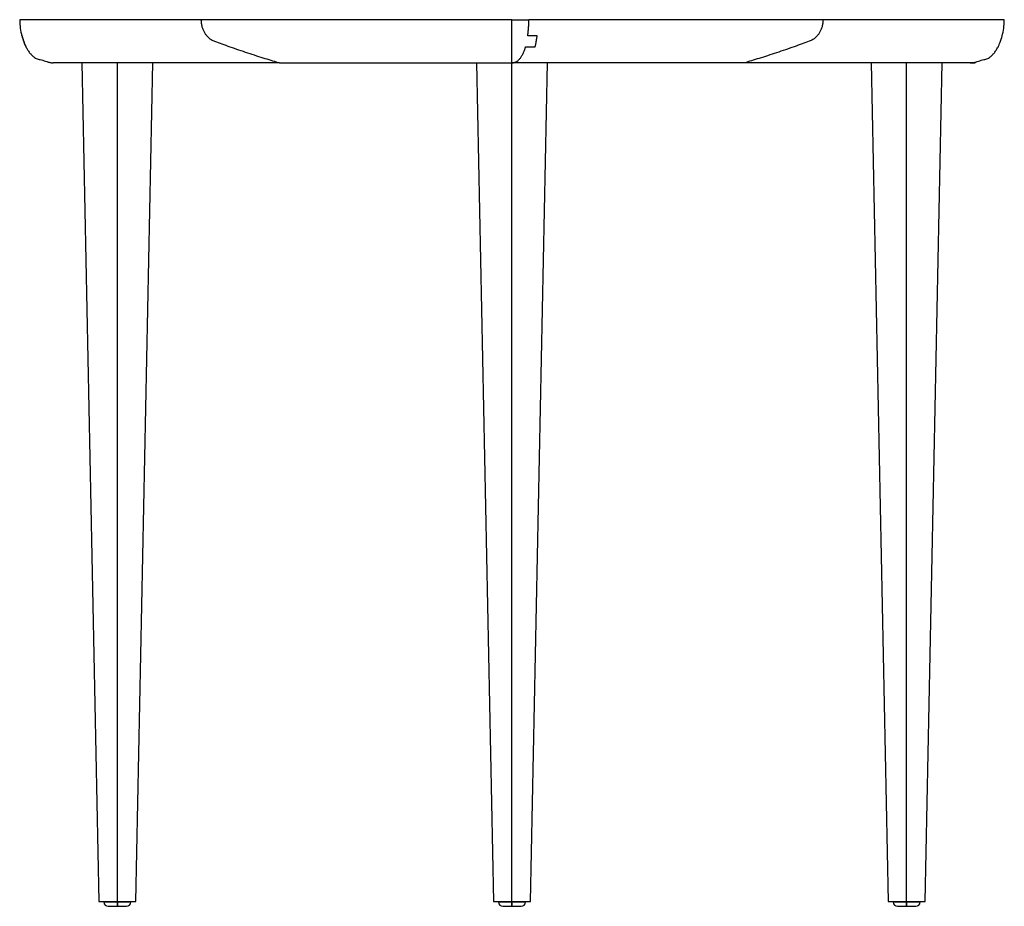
# Model space of a CAD drawing. Header units: millimetres. Extents: x -172 to 284, y 34 to 444.
import ezdxf

# ---------------------------------------------------------------- set-up
doc = ezdxf.new("R2010")
doc.units = ezdxf.units.MM

msp = doc.modelspace()

# ---------------------------------------------------------------- linework, layer by layer
at = {"color": 7, "linetype": 'Continuous', "lineweight": 25}
for p, q in [((-170.42, 436.57), (-170.56, 436.57)), ((-168.68, 431.57), (-168.64, 431.57)), ((-142.76, 424.07), (-134.86, 36.07)), ((-126.36, 36.07), (-126.36, 424.07)), ((-117.86, 36.07), (-109.96, 424.07)), ((39.79, 424.07), (47.69, 36.07)), ((56.19, 36.07), (56.19, 424.07)), ((64.69, 36.07), (72.59, 424.07)), ((222.35, 424.07), (230.25, 36.07)), ((238.75, 36.07), (238.75, 424.07)), ((247.25, 36.07), (255.15, 424.07)), ((-132.61, 36.05), (-132.61, 35.8)), ((-126.36, 35.8), (-126.36, 36.05)), ((-120.11, 35.8), (-120.11, 36.05)), ((49.94, 36.05), (49.94, 35.8)), ((56.19, 35.8), (56.19, 36.05)), ((62.44, 35.8), (62.44, 36.05)), ((232.5, 36.05), (232.5, 35.8)), ((238.75, 35.8), (238.75, 36.05)), ((245, 35.8), (245, 36.05))]:
    msp.add_line(p, q, dxfattribs=at)
for centre, start, end in [((-130.61, 35.8), 180, 270), ((-122.11, 35.8), 270, 0), ((51.94, 35.8), 180, 270), ((60.44, 35.8), 270, 0), ((234.5, 35.8), 180, 270), ((243, 35.8), 270, 0)]:
    msp.add_arc(centre, 2, start, end, dxfattribs=at)
for points, knots in [([(-171.54, 444.07), (-171.5, 443.05), (-171.42, 440.81), (-171.05, 438.29), (-170.61, 436.86), (-170.52, 436.58)], [0, 0, 0, 0, 0.404096, 0.88366, 1, 1, 1, 1]), ([(-87.68, 444.07), (-92.37, 444.07), (-101.75, 444.07), (-114.68, 444.07), (-126.76, 444.07), (-137.89, 444.07), (-148.08, 444.07), (-157.33, 444.07), (-164.23, 444.07), (-168.07, 444.07), (-169.4, 444.07), (-169.59, 444.07), (-169.77, 444.07), (-169.95, 444.07), (-170.27, 444.07), (-170.6, 444.07), (-170.88, 444.07), (-170.97, 444.07), (-171.27, 444.07), (-171.57, 444.07), (-171.49, 444.07), (-171.48, 444.07)], [0, 0, 0, 0, 0.126584, 0.253135, 0.37949, 0.505822, 0.632128, 0.75842, 0.884797, 0.948027, 0.951189, 0.954351, 0.957514, 0.960677, 0.96384, 0.974593, 0.977834, 0.978921, 0.979651, 0.995102, 1, 1, 1, 1]), ([(-87.68, 444.07), (-87.68, 443.67), (-87.64, 442.96), (-87.56, 442.34), (-87.41, 441.46), (-87.28, 440.93), (-86.96, 439.95), (-86.6, 439.04), (-85.93, 437.82), (-85.12, 436.72), (-84.15, 435.72), (-83.17, 434.97), (-82.22, 434.43), (-81.66, 434.19), (-81.35, 434.07)], [0, 0, 0, 0, 0.0625, 0.125, 0.125, 0.25, 0.25, 0.375, 0.5, 0.625, 0.75, 0.875, 0.9375, 1, 1, 1, 1]), ([(56.19, 444.07), (51.68, 444.07), (46.88, 444.07), (43.1, 444.07), (42.66, 444.07), (42.45, 444.07), (41.8, 444.07), (40.52, 444.07), (37.53, 444.07), (28.2, 444.07), (6.69, 444.07), (-36.74, 444.07), (-68.8, 444.07), (-87.68, 444.07)], [0, 0, 0, 0, 0.0625, 0.066406, 0.066406, 0.070313, 0.070313, 0.078125, 0.09375, 0.125, 0.25, 0.5, 1, 1, 1, 1]), ([(56.19, 431.43), (56.19, 431.81), (56.19, 432.62), (56.19, 434.08), (56.19, 435.78), (56.19, 437.67), (56.19, 439.56), (56.19, 440.71), (56.19, 442.32), (56.19, 443.25), (56.19, 444.07)], [0, 0, 0, 0, 0.125, 0.25, 0.375, 0.5, 0.625, 0.75, 0.75, 1, 1, 1, 1]), ([(63.47, 436.57), (63.49, 436.73), (63.54, 437.04), (63.59, 437.51), (63.65, 437.97), (63.72, 438.58), (63.79, 439.35), (63.86, 440.29), (63.92, 441.23), (63.96, 442.17), (63.98, 443.12), (63.99, 443.75), (63.99, 444.07)], [0, 0, 0, 0, 0.06499, 0.128657, 0.190628, 0.250611, 0.377362, 0.500012, 0.625634, 0.749417, 0.874714, 1, 1, 1, 1]), ([(200.06, 444.07), (199.61, 444.07), (198.7, 444.07), (197.32, 444.07), (195.94, 444.07), (194.55, 444.07), (193.14, 444.07), (191.73, 444.07), (190.31, 444.07), (188.89, 444.07), (187.45, 444.07), (186.01, 444.07), (184.55, 444.07), (183.09, 444.07), (181.62, 444.07), (180.14, 444.07), (178.65, 444.07), (177.15, 444.07), (175.65, 444.07), (174.13, 444.07), (172.61, 444.07), (169.04, 444.07), (163.34, 444.07), (155.36, 444.07), (147.17, 444.07), (135.99, 444.07), (121.5, 444.07), (106.37, 444.07), (93.87, 444.07), (85.91, 444.07), (79.44, 444.07), (75.77, 444.07), (73.31, 444.07), (72.08, 444.07), (70.98, 444.07), (70.16, 444.07), (69.33, 444.07), (68.32, 444.07), (67.17, 444.07), (66.22, 444.07), (65.49, 444.07), (64.75, 444.07), (64.24, 444.07), (63.99, 444.07)], [0, 0, 0, 0, 0.012537, 0.025072, 0.037606, 0.050138, 0.062669, 0.075199, 0.087728, 0.100256, 0.112783, 0.12531, 0.137836, 0.150362, 0.162889, 0.175415, 0.187942, 0.20047, 0.212998, 0.225527, 0.238057, 0.250588, 0.313142, 0.375669, 0.438191, 0.500729, 0.625757, 0.750771, 0.813322, 0.875874, 0.907169, 0.938465, 0.946291, 0.954118, 0.961841, 0.967058, 0.96977, 0.977438, 0.98508, 0.988813, 0.992539, 0.996265, 1, 1, 1, 1]), ([(200.06, 444.07), (200.06, 443.67), (200.03, 442.96), (199.94, 442.34), (199.79, 441.46), (199.66, 440.93), (199.35, 439.95), (198.99, 439.04), (198.31, 437.82), (197.5, 436.72), (196.53, 435.72), (195.55, 434.97), (194.6, 434.43), (194.05, 434.19), (193.73, 434.07)], [0, 0, 0, 0, 0.0625, 0.125, 0.125, 0.25, 0.25, 0.375, 0.5, 0.625, 0.75, 0.875, 0.9375, 1, 1, 1, 1]), ([(283.92, 444.07), (283.92, 444.07), (283.91, 444.07), (283.81, 444.07), (283.64, 444.07), (283.46, 444.07), (283.08, 444.07), (282.56, 444.07), (281.84, 444.07), (281.16, 444.07), (280.47, 444.07), (279.77, 444.07), (279.06, 444.07), (277.26, 444.07), (273.21, 444.07), (266.72, 444.07), (258.63, 444.07), (249.6, 444.07), (239.14, 444.07), (227.06, 444.07), (214.13, 444.07), (204.75, 444.07), (200.06, 444.07)], [0, 0, 0, 0, 0.004907, 0.010052, 0.015202, 0.020376, 0.022191, 0.036088, 0.04793, 0.05973, 0.071527, 0.083325, 0.095123, 0.106921, 0.171773, 0.287548, 0.390855, 0.494196, 0.620521, 0.746874, 0.87342, 1, 1, 1, 1]), ([(268.38, 424.07), (268.93, 424.14), (269.99, 424.27), (271.44, 424.7), (272.72, 425.11), (273.91, 425.47), (275.03, 425.74), (275.84, 425.89), (276.58, 426.24), (277.25, 426.71), (277.85, 427.23), (278.49, 427.83), (279.38, 428.81), (280.37, 430.19), (281.34, 432.01), (282.34, 434.43), (283.24, 437.48), (283.82, 440.81), (283.89, 443.05), (283.92, 444.07)], [0, 0, 0, 0, 0.047213, 0.091936, 0.140645, 0.197445, 0.264975, 0.338362, 0.398934, 0.447652, 0.469197, 0.490071, 0.53387, 0.582457, 0.638815, 0.711463, 0.80841, 0.912386, 1, 1, 1, 1]), ([(-170.51, 436.58), (-170.4, 436.1), (-170.05, 434.68), (-169.42, 433.01), (-168.82, 431.86), (-168.67, 431.57)], [0, 0, 0, 0, 0.273073, 0.813503, 1, 1, 1, 1]), ([(-170.42, 436.57), (-170.37, 436.39), (-170.27, 436), (-170.1, 435.4), (-169.89, 434.73), (-169.66, 434.05), (-169.42, 433.4), (-169.18, 432.78), (-168.92, 432.17), (-168.73, 431.77), (-168.64, 431.57)], [0, 0, 0, 0, 0.104859, 0.224628, 0.356962, 0.498942, 0.628187, 0.749798, 0.876621, 1, 1, 1, 1]), ([(66.94, 431.57), (66.97, 431.69), (67.03, 431.94), (67.12, 432.35), (67.22, 432.83), (67.33, 433.4), (67.46, 434.11), (67.59, 434.92), (67.72, 435.77), (67.79, 436.31), (67.83, 436.57)], [0, 0, 0, 0, 0.073701, 0.156776, 0.250332, 0.371401, 0.500025, 0.681152, 0.849567, 1, 1, 1, 1]), ([(-168.68, 431.56), (-168.44, 431.08), (-167.94, 430.1), (-167, 428.81), (-166.11, 427.83), (-165.47, 427.23), (-164.87, 426.71), (-164.2, 426.24), (-163.46, 425.89), (-162.65, 425.74), (-161.52, 425.47), (-160.34, 425.11), (-159.05, 424.7), (-157.6, 424.27), (-156.54, 424.14), (-156, 424.07)], [0, 0, 0, 0, 0.074151, 0.151382, 0.221003, 0.254183, 0.288431, 0.365871, 0.462153, 0.578807, 0.686149, 0.776437, 0.853862, 0.924953, 1, 1, 1, 1]), ([(56.19, 424.07), (56.26, 424.08), (56.4, 424.09), (56.61, 424.12), (56.82, 424.16), (57.03, 424.21), (57.24, 424.27), (57.45, 424.34), (57.66, 424.43), (57.87, 424.52), (58.32, 424.75), (58.99, 425.2), (59.85, 426.04), (60.65, 427.12), (61.37, 428.41), (61.85, 429.58), (62.15, 430.46), (62.28, 430.89), (62.39, 431.26), (62.44, 431.45), (62.47, 431.57)], [0, 0, 0, 0, 0.027408, 0.054857, 0.082345, 0.109881, 0.137493, 0.16522, 0.193094, 0.221126, 0.249328, 0.372343, 0.499688, 0.620322, 0.750113, 0.874698, 0.915552, 0.958012, 0.973814, 1, 1, 1, 1]), ([(62.47, 431.57), (62.6, 431.57), (62.86, 431.57), (63.25, 431.57), (63.63, 431.57), (64.01, 431.57), (64.39, 431.57), (64.76, 431.57), (65.14, 431.57), (65.5, 431.57), (65.87, 431.57), (66.23, 431.57), (66.59, 431.57), (66.82, 431.57), (66.94, 431.57)], [0, 0, 0, 0, 0.081952, 0.164102, 0.246464, 0.329053, 0.411886, 0.494978, 0.578346, 0.66201, 0.745987, 0.830298, 0.914961, 1, 1, 1, 1]), ([(-51.31, 424.07), (-51.63, 424.07), (-52.28, 424.07), (-53.26, 424.07), (-54.26, 424.07), (-55.28, 424.07), (-56.31, 424.07), (-57.36, 424.07), (-59.25, 424.07), (-62.06, 424.07), (-65.77, 424.07), (-69.6, 424.07), (-73.38, 424.07), (-77.31, 424.07), (-82.53, 424.07), (-87.86, 424.07), (-93.14, 424.07), (-98.41, 424.07), (-104.96, 424.07), (-112.71, 424.07), (-120.27, 424.07), (-127.56, 424.07), (-134.53, 424.07), (-141.14, 424.07), (-147.23, 424.07), (-151.39, 424.07), (-153.93, 424.07), (-154.91, 424.07), (-155.59, 424.07), (-155.86, 424.07), (-155.99, 424.07)], [0, 0, 0, 0, 0.009451, 0.018998, 0.028643, 0.038386, 0.048226, 0.058165, 0.068201, 0.101573, 0.13646, 0.169601, 0.204789, 0.237398, 0.273172, 0.341581, 0.375782, 0.409974, 0.47831, 0.546552, 0.614674, 0.682671, 0.750564, 0.818408, 0.887769, 0.954385, 0.971539, 0.988564, 0.994288, 1, 1, 1, 1]), ([(-51.31, 424.07), (-33.75, 424.07), (-13.35, 424.07), (15.62, 424.07), (32.07, 424.07), (39.72, 424.07), (42.22, 424.07), (43.31, 424.07), (43.86, 424.07), (44.04, 424.07), (44.41, 424.07), (47.66, 424.07), (52.01, 424.07), (56.19, 424.07)], [0, 0, 0, 0, 0.5, 0.75, 0.875, 0.90625, 0.921875, 0.929687, 0.929687, 0.933594, 0.933594, 0.9375, 1, 1, 1, 1]), ([(163.69, 424.07), (163.39, 424.07), (162.78, 424.07), (161.87, 424.07), (160.95, 424.07), (160.04, 424.07), (159.12, 424.07), (158.2, 424.07), (156.57, 424.07), (154.21, 424.07), (151.22, 424.07), (148.23, 424.07), (145.36, 424.07), (142.46, 424.07), (138.68, 424.07), (134.89, 424.07), (131.17, 424.07), (127.44, 424.07), (122.74, 424.07), (117, 424.07), (111.07, 424.07), (104.88, 424.07), (98.37, 424.07), (91.42, 424.07), (84.04, 424.07), (77.46, 424.07), (72.66, 424.07), (70.34, 424.07), (69.25, 424.07), (68.8, 424.07), (68.44, 424.07), (68.07, 424.07), (67.41, 424.07), (66.4, 424.07), (65.1, 424.07), (63.73, 424.07), (62.3, 424.07), (60.82, 424.07), (59.56, 424.07), (58.53, 424.07), (57.76, 424.07), (56.98, 424.07), (56.45, 424.07), (56.19, 424.07)], [0, 0, 0, 0, 0.008698, 0.017486, 0.026363, 0.035331, 0.044388, 0.053535, 0.062772, 0.093488, 0.125598, 0.1561, 0.188488, 0.218501, 0.251428, 0.314391, 0.34587, 0.37734, 0.440237, 0.503047, 0.565746, 0.628331, 0.690819, 0.753263, 0.817103, 0.878417, 0.909874, 0.925646, 0.929597, 0.933544, 0.93552, 0.937487, 0.941377, 0.948958, 0.956477, 0.963791, 0.971099, 0.9783, 0.98553, 0.989135, 0.992742, 0.996361, 1, 1, 1, 1]), ([(268.19, 424.07), (268.26, 424.07), (268.39, 424.07), (268.58, 424.07), (268.77, 424.07), (268.94, 424.07), (269.1, 424.07), (269.26, 424.07), (269.4, 424.07), (269.68, 424.07), (270.02, 424.07), (270.33, 424.07), (270.47, 424.07), (270.46, 424.07), (270.27, 424.07), (269.98, 424.07), (269.69, 424.07), (269.51, 424.07), (269.31, 424.07), (269.07, 424.07), (268.48, 424.07), (267.17, 424.07), (264.24, 424.07), (259.62, 424.07), (253.53, 424.07), (246.91, 424.07), (239.95, 424.07), (232.65, 424.07), (225.09, 424.07), (217.35, 424.07), (210.79, 424.07), (205.52, 424.07), (200.25, 424.07), (194.92, 424.07), (189.69, 424.07), (185.77, 424.07), (181.98, 424.07), (178.15, 424.07), (174.45, 424.07), (171.37, 424.07), (168.96, 424.07), (167.16, 424.07), (165.4, 424.07), (164.26, 424.07), (163.69, 424.07)], [0, 0, 0, 0, 0.001822, 0.003638, 0.00545, 0.007257, 0.009062, 0.010865, 0.012668, 0.014471, 0.021698, 0.028902, 0.036207, 0.043524, 0.051041, 0.058624, 0.062514, 0.064481, 0.066457, 0.070402, 0.074355, 0.090127, 0.121584, 0.182896, 0.246738, 0.309182, 0.37167, 0.434254, 0.496954, 0.559763, 0.62266, 0.65413, 0.685609, 0.748572, 0.781497, 0.811513, 0.843897, 0.874402, 0.90651, 0.937228, 0.953333, 0.969163, 0.984718, 1, 1, 1, 1]), ([(-134.86, 36.07), (-134.86, 36.07), (-134.64, 36.07), (-133.79, 36.07), (-133.16, 36.07), (-131.59, 36.07), (-130.64, 36.07), (-128.59, 36.07), (-127.48, 36.07), (-126.36, 36.07)], [0, 0, 0, 0, 0.25, 0.25, 0.5, 0.5, 0.75, 0.75, 1, 1, 1, 1]), ([(-126.36, 35.8), (-127.18, 35.8), (-128, 35.8), (-129.51, 35.8), (-130.2, 35.8), (-131.36, 35.8), (-131.82, 35.8), (-132.45, 35.8), (-132.61, 35.8), (-132.61, 35.8), (-132.45, 35.8), (-131.82, 35.8), (-131.36, 35.8), (-130.2, 35.8), (-129.51, 35.8), (-128, 35.8), (-127.18, 35.8), (-126.36, 35.8)], [0, 0, 0, 0, 0.125, 0.125, 0.25, 0.25, 0.375, 0.375, 0.5, 0.5, 0.625, 0.625, 0.75, 0.75, 0.875, 0.875, 1, 1, 1, 1]), ([(-130.61, 33.8), (-130.61, 33.8), (-130.5, 33.8), (-130.08, 33.8), (-129.76, 33.8), (-128.98, 33.8), (-128.5, 33.8), (-127.48, 33.8), (-126.92, 33.8), (-126.36, 33.8)], [0, 0, 0, 0, 0.25, 0.25, 0.5, 0.5, 0.75, 0.75, 1, 1, 1, 1]), ([(-126.36, 36.07), (-125.25, 36.07), (-124.14, 36.07), (-122.08, 36.07), (-121.14, 36.07), (-119.57, 36.07), (-118.94, 36.07), (-118.08, 36.07), (-117.86, 36.07), (-117.86, 36.07)], [0, 0, 0, 0, 0.25, 0.25, 0.5, 0.5, 0.75, 0.75, 1, 1, 1, 1]), ([(-126.36, 35.8), (-125.55, 35.8), (-124.73, 35.8), (-123.22, 35.8), (-122.52, 35.8), (-121.37, 35.8), (-120.9, 35.8), (-120.28, 35.8), (-120.11, 35.8), (-120.11, 35.8), (-120.28, 35.8), (-120.9, 35.8), (-121.37, 35.8), (-122.52, 35.8), (-123.22, 35.8), (-124.73, 35.8), (-125.55, 35.8), (-126.36, 35.8)], [0, 0, 0, 0, 0.125, 0.125, 0.25, 0.25, 0.375, 0.375, 0.5, 0.5, 0.625, 0.625, 0.75, 0.75, 0.875, 0.875, 1, 1, 1, 1]), ([(-126.36, 35.8), (-126.36, 35.54), (-126.36, 35.28), (-126.36, 34.8), (-126.36, 34.57), (-126.36, 34.2), (-126.36, 34.06), (-126.36, 33.86), (-126.36, 33.8), (-126.36, 33.8)], [0, 0, 0, 0, 0.25, 0.25, 0.5, 0.5, 0.75, 0.75, 1, 1, 1, 1]), ([(-126.36, 33.8), (-126.36, 33.8), (-126.36, 33.86), (-126.36, 34.06), (-126.36, 34.2), (-126.36, 34.57), (-126.36, 34.8), (-126.36, 35.28), (-126.36, 35.54), (-126.36, 35.8)], [0, 0, 0, 0, 0.25, 0.25, 0.5, 0.5, 0.75, 0.75, 1, 1, 1, 1]), ([(-126.36, 33.8), (-125.81, 33.8), (-125.25, 33.8), (-124.22, 33.8), (-123.75, 33.8), (-122.96, 33.8), (-122.65, 33.8), (-122.22, 33.8), (-122.11, 33.8), (-122.11, 33.8)], [0, 0, 0, 0, 0.25, 0.25, 0.5, 0.5, 0.75, 0.75, 1, 1, 1, 1]), ([(47.69, 36.07), (47.69, 36.07), (47.91, 36.07), (48.76, 36.07), (49.39, 36.07), (50.97, 36.07), (51.91, 36.07), (53.97, 36.07), (55.08, 36.07), (56.19, 36.07)], [0, 0, 0, 0, 0.25, 0.25, 0.5, 0.5, 0.75, 0.75, 1, 1, 1, 1]), ([(56.19, 35.8), (55.37, 35.8), (54.56, 35.8), (53.04, 35.8), (52.35, 35.8), (51.19, 35.8), (50.73, 35.8), (50.1, 35.8), (49.94, 35.8), (49.94, 35.8), (50.1, 35.8), (50.73, 35.8), (51.19, 35.8), (52.35, 35.8), (53.04, 35.8), (54.56, 35.8), (55.37, 35.8), (56.19, 35.8)], [0, 0, 0, 0, 0.125, 0.125, 0.25, 0.25, 0.375, 0.375, 0.5, 0.5, 0.625, 0.625, 0.75, 0.75, 0.875, 0.875, 1, 1, 1, 1]), ([(51.94, 33.8), (51.94, 33.8), (52.05, 33.8), (52.48, 33.8), (52.79, 33.8), (53.58, 33.8), (54.05, 33.8), (55.08, 33.8), (55.64, 33.8), (56.19, 33.8)], [0, 0, 0, 0, 0.25, 0.25, 0.5, 0.5, 0.75, 0.75, 1, 1, 1, 1]), ([(56.19, 36.07), (57.3, 36.07), (58.42, 36.07), (60.47, 36.07), (61.42, 36.07), (62.99, 36.07), (63.62, 36.07), (64.47, 36.07), (64.69, 36.07), (64.69, 36.07)], [0, 0, 0, 0, 0.25, 0.25, 0.5, 0.5, 0.75, 0.75, 1, 1, 1, 1]), ([(56.19, 35.8), (56.19, 35.54), (56.19, 35.28), (56.19, 34.8), (56.19, 34.57), (56.19, 34.2), (56.19, 34.06), (56.19, 33.86), (56.19, 33.8), (56.19, 33.8)], [0, 0, 0, 0, 0.25, 0.25, 0.5, 0.5, 0.75, 0.75, 1, 1, 1, 1]), ([(56.19, 33.8), (56.19, 33.8), (56.19, 33.86), (56.19, 34.06), (56.19, 34.2), (56.19, 34.57), (56.19, 34.8), (56.19, 35.28), (56.19, 35.54), (56.19, 35.8)], [0, 0, 0, 0, 0.25, 0.25, 0.5, 0.5, 0.75, 0.75, 1, 1, 1, 1]), ([(56.19, 35.8), (57.01, 35.8), (57.83, 35.8), (59.34, 35.8), (60.03, 35.8), (61.19, 35.8), (61.65, 35.8), (62.28, 35.8), (62.44, 35.8), (62.44, 35.8), (62.28, 35.8), (61.65, 35.8), (61.19, 35.8), (60.03, 35.8), (59.34, 35.8), (57.83, 35.8), (57.01, 35.8), (56.19, 35.8)], [0, 0, 0, 0, 0.125, 0.125, 0.25, 0.25, 0.375, 0.375, 0.5, 0.5, 0.625, 0.625, 0.75, 0.75, 0.875, 0.875, 1, 1, 1, 1]), ([(56.19, 33.8), (56.75, 33.8), (57.3, 33.8), (58.33, 33.8), (58.8, 33.8), (59.59, 33.8), (59.91, 33.8), (60.33, 33.8), (60.44, 33.8), (60.44, 33.8)], [0, 0, 0, 0, 0.25, 0.25, 0.5, 0.5, 0.75, 0.75, 1, 1, 1, 1]), ([(230.25, 36.07), (230.25, 36.07), (230.47, 36.07), (231.32, 36.07), (231.95, 36.07), (233.52, 36.07), (234.47, 36.07), (236.52, 36.07), (237.63, 36.07), (238.75, 36.07)], [0, 0, 0, 0, 0.25, 0.25, 0.5, 0.5, 0.75, 0.75, 1, 1, 1, 1]), ([(238.75, 35.8), (237.93, 35.8), (237.11, 35.8), (235.6, 35.8), (234.91, 35.8), (233.75, 35.8), (233.29, 35.8), (232.66, 35.8), (232.5, 35.8), (232.5, 35.8), (232.66, 35.8), (233.29, 35.8), (233.75, 35.8), (234.91, 35.8), (235.6, 35.8), (237.11, 35.8), (237.93, 35.8), (238.75, 35.8)], [0, 0, 0, 0, 0.125, 0.125, 0.25, 0.25, 0.375, 0.375, 0.5, 0.5, 0.625, 0.625, 0.75, 0.75, 0.875, 0.875, 1, 1, 1, 1]), ([(234.5, 33.8), (234.5, 33.8), (234.61, 33.8), (235.03, 33.8), (235.35, 33.8), (236.14, 33.8), (236.61, 33.8), (237.63, 33.8), (238.19, 33.8), (238.75, 33.8)], [0, 0, 0, 0, 0.25, 0.25, 0.5, 0.5, 0.75, 0.75, 1, 1, 1, 1]), ([(238.75, 36.07), (239.86, 36.07), (240.97, 36.07), (243.03, 36.07), (243.97, 36.07), (245.54, 36.07), (246.17, 36.07), (247.03, 36.07), (247.25, 36.07), (247.25, 36.07)], [0, 0, 0, 0, 0.25, 0.25, 0.5, 0.5, 0.75, 0.75, 1, 1, 1, 1]), ([(238.75, 35.8), (238.75, 35.54), (238.75, 35.28), (238.75, 34.8), (238.75, 34.57), (238.75, 34.2), (238.75, 34.06), (238.75, 33.86), (238.75, 33.8), (238.75, 33.8)], [0, 0, 0, 0, 0.25, 0.25, 0.5, 0.5, 0.75, 0.75, 1, 1, 1, 1]), ([(238.75, 33.8), (238.75, 33.8), (238.75, 33.86), (238.75, 34.06), (238.75, 34.2), (238.75, 34.57), (238.75, 34.8), (238.75, 35.28), (238.75, 35.54), (238.75, 35.8)], [0, 0, 0, 0, 0.25, 0.25, 0.5, 0.5, 0.75, 0.75, 1, 1, 1, 1]), ([(238.75, 35.8), (239.57, 35.8), (240.38, 35.8), (241.89, 35.8), (242.59, 35.8), (243.74, 35.8), (244.21, 35.8), (244.83, 35.8), (245, 35.8), (245, 35.8), (244.83, 35.8), (244.21, 35.8), (243.74, 35.8), (242.59, 35.8), (241.89, 35.8), (240.38, 35.8), (239.57, 35.8), (238.75, 35.8)], [0, 0, 0, 0, 0.125, 0.125, 0.25, 0.25, 0.375, 0.375, 0.5, 0.5, 0.625, 0.625, 0.75, 0.75, 0.875, 0.875, 1, 1, 1, 1]), ([(238.75, 33.8), (239.3, 33.8), (239.86, 33.8), (240.89, 33.8), (241.36, 33.8), (242.15, 33.8), (242.46, 33.8), (242.89, 33.8), (243, 33.8), (243, 33.8)], [0, 0, 0, 0, 0.25, 0.25, 0.5, 0.5, 0.75, 0.75, 1, 1, 1, 1])]:
    msp.add_open_spline(points, degree=3, knots=knots, dxfattribs=at)
for points in [[(56.19, 444.07), (58.85, 444.07), (61.51, 444.07), (63.99, 444.07)], [(-81.35, 434.07), (-79.21, 433.29), (-74.5, 431.59), (-66.12, 428.72), (-57.92, 426.08), (-53.37, 424.69), (-51.31, 424.07)], [(67.83, 436.57), (66.47, 436.57), (65, 436.57), (63.47, 436.57)], [(193.73, 434.07), (191.6, 433.29), (186.88, 431.59), (178.51, 428.72), (170.31, 426.08), (165.76, 424.69), (163.69, 424.07)], [(56.19, 424.07), (56.19, 424.1), (56.19, 424.28), (56.19, 424.76), (56.19, 425.41), (56.19, 426.21), (56.19, 427.18), (56.19, 428.33), (56.19, 429.69), (56.19, 430.8), (56.19, 431.43)]]:
    msp.add_open_spline(points, degree=3, dxfattribs=at)
at = {"color": 142, "linetype": 'Continuous', "lineweight": 18, "true_color": 0x0080c0}
for points in [[(-126.36, 36.05), (-127.18, 36.05), (-128, 36.05), (-129.51, 36.05), (-130.2, 36.05), (-131.36, 36.05), (-131.82, 36.05), (-132.45, 36.05), (-132.61, 36.05), (-132.61, 36.05)], [(-120.11, 36.05), (-120.11, 36.05), (-120.28, 36.05), (-120.9, 36.05), (-121.37, 36.05), (-122.52, 36.05), (-123.22, 36.05), (-124.73, 36.05), (-125.55, 36.05), (-126.36, 36.05)], [(56.19, 36.05), (55.37, 36.05), (54.56, 36.05), (53.04, 36.05), (52.35, 36.05), (51.19, 36.05), (50.73, 36.05), (50.1, 36.05), (49.94, 36.05), (49.94, 36.05)], [(62.44, 36.05), (62.44, 36.05), (62.28, 36.05), (61.65, 36.05), (61.19, 36.05), (60.03, 36.05), (59.34, 36.05), (57.83, 36.05), (57.01, 36.05), (56.19, 36.05)], [(238.75, 36.05), (237.93, 36.05), (237.11, 36.05), (235.6, 36.05), (234.91, 36.05), (233.75, 36.05), (233.29, 36.05), (232.66, 36.05), (232.5, 36.05), (232.5, 36.05)], [(245, 36.05), (245, 36.05), (244.83, 36.05), (244.21, 36.05), (243.74, 36.05), (242.59, 36.05), (241.89, 36.05), (240.38, 36.05), (239.57, 36.05), (238.75, 36.05)]]:
    msp.add_open_spline(points, degree=3, knots=[0, 0, 0, 0, 0.25, 0.25, 0.5, 0.5, 0.75, 0.75, 1, 1, 1, 1], dxfattribs=at)

doc.saveas('drawing.dxf')
